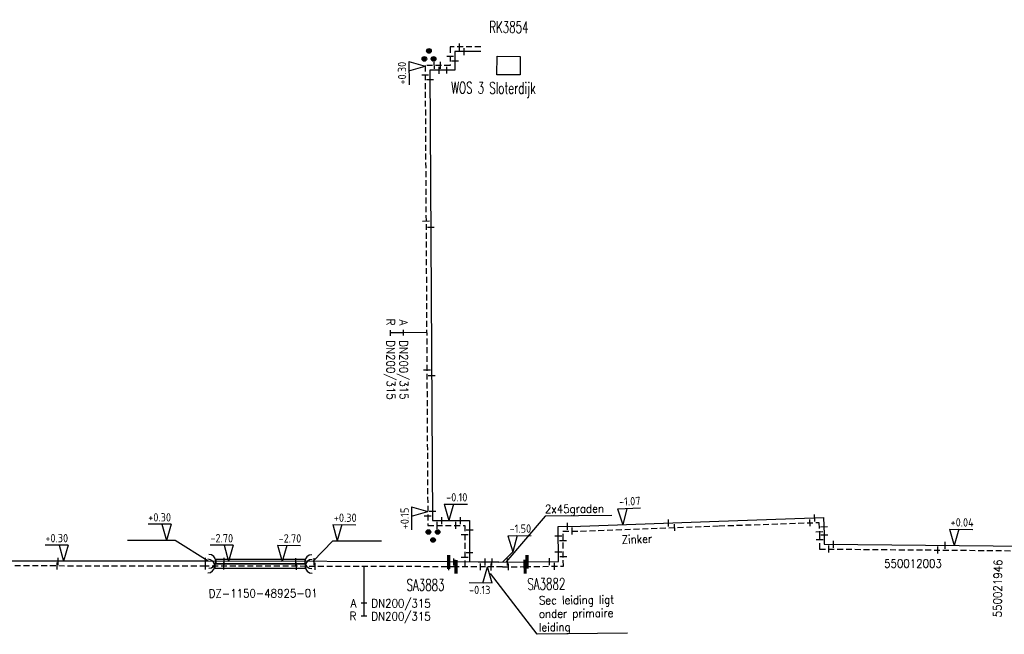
# Model space of a CAD drawing. Header units: millimetres. Extents: x 0 to 118862798, y 0 to 490252104.
# Tile 6 of 12: x 115164083 to 115270533, y 489426483 to 489492973. Entities that reach past the tile are written whole.
import ezdxf
from ezdxf.enums import TextEntityAlignment as Align

# ---------------------------------------------------------------- set-up
doc = ezdxf.new("R2010")
doc.units = ezdxf.units.MM
doc.header["$LTSCALE"] = 200
doc.linetypes.add('HIDDEN2', pattern=[4.7625, 3.175, -1.5875])
for name, color, linetype in [('WW-C-AFSLUITER', 7, 'Continuous'), ('WW-C-expansiekussen', 7, 'Continuous'), ('WW-C-KAST', 7, 'Continuous'), ('WW-C-mof', 7, 'Continuous'), ('WW-C-zbocht', 7, 'Continuous'), ('WW-I-diam', 7, 'Continuous'), ('WW-I-info', 7, 'Continuous'), ('WW-I-NAP', 7, 'Continuous'), ('WW-L-aanvoer', 3, 'Continuous'), ('WW-L-mantelbuis', 3, 'Continuous'), ('WW-L-retour', 3, 'HIDDEN2')]:
    doc.layers.add(name, color=color, linetype=linetype)
doc.styles.add('DIN17', font='ROMANS.SHX', dxfattribs={"width": 0.9})
doc.styles.add('ISOCP', font='ISOCP.SHX')

# ---------------------------------------------------------------- blocks, each defined once
blk = doc.blocks.new('LR-mof')
at = {"color": 0, "linetype": 'ByBlock', "lineweight": -2}
blk.add_line((0, -0.75), (0, 0.75), dxfattribs=at)
blk = doc.blocks.new('LR-zbocht')
at = {"color": 0, "linetype": 'ByBlock', "lineweight": -2}
blk.add_arc((1.5, 0), 1.5, 90, 270, dxfattribs=at)
blk = doc.blocks.new('LR-expk')
at = {"color": 0, "lineweight": -3, "const_width": 0.5}
for points in [[(-3.93, 0.02, 1), (-3.43, 0.02, 1)], [(-2.2, 1.02, 1), (-1.7, 1.02, 1)], [(-2.2, -0.98, 1), (-1.7, -0.98, 1)]]:
    blk.add_lwpolyline(points, format="xyb", close=True, dxfattribs=at)
at = {"color": 0, "linetype": 'ByBlock', "lineweight": -2}
for centre in [(-3.68, 0.02), (-1.95, 1.02), (-1.95, -0.98)]:
    blk.add_circle(centre, 0.5, dxfattribs=at)
blk = doc.blocks.new('nap1')
at = {"color": 0, "linetype": 'Continuous', "lineweight": -3}
for p, q in [((-1, 3.5), (0, 0)), ((-1, 3.5), (4, 3.5)), ((1, 3.5), (0, 0))]:
    blk.add_line(p, q, dxfattribs=at)
at = {"color": 0, "linetype": 'Continuous', "lineweight": -3, "style": 'ISOCP'}
for tag, p in [('*1', (1.7, 5)), ('*2', (4, 1.5))]:
    blk.add_attdef(tag, text='', height=1.8, dxfattribs=at).set_placement(p, align=Align.MIDDLE)
blk = doc.blocks.new('nap2')
at = {"color": 0, "linetype": 'Continuous', "lineweight": -3}
for p, q in [((1, 3.5), (-4, 3.5)), ((-1, 3.5), (0, 0)), ((1, 3.5), (0, 0))]:
    blk.add_line(p, q, dxfattribs=at)
at = {"color": 0, "linetype": 'Continuous', "lineweight": -3, "style": 'ISOCP'}
for tag, p in [('*1', (-1.5, 5)), ('*2', (-4, 1.5))]:
    blk.add_attdef(tag, text='', height=1.8, dxfattribs=at).set_placement(p, align=Align.MIDDLE)
blk = doc.blocks.new('LR-AFS')
at = {"color": 0, "lineweight": -3, "const_width": 0.7}
blk.add_lwpolyline([(0, -1.5), (0, 1.5)], dxfattribs=at)
at = {"color": 7, "linetype": 'ByBlock', "lineweight": -2, "style": 'DIN17', "width": 0.9}
blk.add_attdef('*1', text='', height=2.5, dxfattribs=at).set_placement((0, 5), align=Align.MIDDLE)
at = {"color": 0, "linetype": 'ByBlock', "lineweight": -2, "style": 'DIN17', "width": 0.3, "flags": 1}
for tag, p in [('*2', (2.5, 1.5)), ('OCODE', (-7.5, -2.5)), ('NCODE', (-2.5, -2.5)), ('BC', (2.5, -2.5)), ('RK', (7.5, -2.5)), ('ST', (-7.5, -5)), ('VCODE', (-2.5, -5)), ('NIVO', (2.5, -5)), ('IMM', (7.5, -5)), ('FABR', (-7.5, -7.5)), ('TYPE', (-2.5, -7.5)), ('OPBOUW', (2.5, -7.5)), ('BEDIEN', (7.5, -7.5)), ('VERTR', (-7.5, -10)), ('OPBLEN', (-2.5, -10)), ('HULPST', (2.5, -10)), ('VERLSP', (7.5, -10)), ('DEKM', (-7.5, -12.5)), ('PDATUM', (-2.5, -12.5)), ('OPM', (2.5, -12.5)), ('BORD', (7.5, -12.5)), ('BORDL', (-7.5, -15)), ('BORDX', (-2.5, -15)), ('BORDY', (2.5, -15)), ('BORDZ', (7.5, -15))]:
    blk.add_attdef(tag, text='', height=1.8, dxfattribs=at).set_placement(p, align=Align.MIDDLE)
blk = doc.blocks.new('LR-kast')
at = {"color": 0, "linetype": 'ByBlock', "lineweight": -3}
blk.add_lwpolyline([(-2.5, 2), (2.5, 2), (2.5, -2), (-2.5, -2)], close=True, dxfattribs=at)
at = {"color": 7, "linetype": 'ByBlock', "lineweight": -3, "style": 'DIN17', "width": 0.7}
for tag, p in [('*1', (0, 5)), ('*2', (0, -5))]:
    blk.add_attdef(tag, text='', height=2.5, dxfattribs=at).set_placement(p, align=Align.MIDDLE)
at = {"color": 0, "linetype": 'ByBlock', "lineweight": -2, "style": 'DIN17', "width": 0.3, "flags": 1}
for tag, p in [('OCODE', (5, 1.25)), ('NCODE', (10, 1.25)), ('BC', (15, 1.25)), ('RK', (20, 1.25)), ('ST', (5, -1.25)), ('VCODE', (10, -1.25)), ('NIVO', (15, -1.25)), ('IMM', (20, -1.25))]:
    blk.add_attdef(tag, text='', height=1.8, dxfattribs=at).set_placement(p, align=Align.MIDDLE)
blk = doc.blocks.new('LR-hyp')
at = {"color": 7, "linetype": 'ByBlock', "lineweight": -3, "style": 'DIN17', "width": 0.9}
blk.add_attdef('*1', text='', height=1.8, dxfattribs=at).set_placement((0, 0), align=Align.MIDDLE)
at = {"color": 7, "linetype": 'ByBlock', "lineweight": -2, "style": 'DIN17', "width": 0.9, "flags": 1}
blk.add_attdef('*2', text='', height=1.8, dxfattribs=at).set_placement((0, -5), align=Align.MIDDLE)
blk = doc.blocks.new('LR-DIAO2')
at = {"color": 0, "lineweight": -3}
blk.add_line((0, 0), (0, -5), dxfattribs=at)
at = {"color": 0, "linetype": 'Continuous', "lineweight": -3}
blk.add_line((0, -5), (0, -7.8), dxfattribs=at)
at = {"color": 0, "lineweight": -3}
for points in [[(0.61, -5), (0, -5), (-0.61, -5)], [(0.61, -7.8), (0, -7.8), (-0.61, -7.8)]]:
    blk.add_lwpolyline(points, dxfattribs=at)
at = {"color": 1, "lineweight": -3, "style": 'DIN17', "width": 0.9}
for tag, p in [('*1', (-1.61, -5)), ('*2', (-1.61, -7.78))]:
    blk.add_attdef(tag, text='', height=1.8, dxfattribs=at).set_placement(p, align=Align.MIDDLE_RIGHT)
for tag, p in [('*11', (1.61, -5)), ('*12', (1.61, -7.8))]:
    blk.add_attdef(tag, text='', height=1.8, dxfattribs=at).set_placement(p, align=Align.MIDDLE_LEFT)

msp = doc.modelspace()

# ---------------------------------------------------------------- linework, layer by layer
at = {"layer": 'WW-I-diam', "lineweight": -3}
msp.add_line((115201307, 489433820), (115201303, 489432343), dxfattribs=at)
at = {"layer": 'WW-I-info'}
for p, q in [((115220879, 489439258), (115216633, 489434301)), ((115228116, 489439340), (115220879, 489439258)), ((115217390, 489435407), (115216295, 489434297)), ((115220037, 489426483), (115214995, 489433070)), ((115229790, 489426606), (115220037, 489426483))]:
    msp.add_line(p, q, dxfattribs=at)
at = {"layer": 'WW-I-info', "lineweight": -3}
for p, q in [((115180880, 489436639), (115175730, 489436639)), ((115184463, 489434383), (115180880, 489436639)), ((115195792, 489434351), (115197950, 489436599)), ((115197950, 489436599), (115203187, 489436599))]:
    msp.add_line(p, q, dxfattribs=at)
at = {"layer": 'WW-L-aanvoer', "lineweight": -3}
for p, q in [((115213926, 489489518), (115211139, 489489514)), ((115211139, 489489514), (115211139, 489487515)), ((115211139, 489487515), (115208429, 489487499)), ((115208429, 489487499), (115208718, 489438785)), ((115208718, 489438785), (115212719, 489438784)), ((115212719, 489438784), (115212711, 489434302)), ((115184184, 489434384), (115129836, 489434401)), ((115210455, 489434308), (115184184, 489434384)), ((115213660, 489434299), (115210455, 489434308)), ((115215879, 489434293), (115213660, 489434299))]:
    msp.add_line(p, q, dxfattribs=at)
at = {"layer": 'WW-L-aanvoer'}
for p, q in [((115239673, 489438730), (115250984, 489439113)), ((115250984, 489439113), (115251068, 489437302)), ((115222301, 489438137), (115224724, 489438175)), ((115222340, 489434366), (115222301, 489438137)), ((115224724, 489438175), (115239673, 489438730)), ((115251068, 489437302), (115251075, 489436222)), ((115251075, 489436222), (115273123, 489436030)), ((115215879, 489434293), (115218931, 489434327)), ((115218931, 489434327), (115222340, 489434366))]:
    msp.add_line(p, q, dxfattribs=at)
at = {"layer": 'WW-L-mantelbuis'}
for points in [[(115185215, 489434116), (115194931, 489434088), (115194930, 489433588), (115185214, 489433616)], [(115194909, 489434103), (115185309, 489434131), (115185310, 489434631), (115194911, 489434603)]]:
    msp.add_lwpolyline(points, close=True, dxfattribs=at)
at = {"layer": 'WW-L-retour', "lineweight": -3}
for p, q in [((115213925, 489490033), (115210624, 489490028)), ((115210624, 489490028), (115210624, 489488027)), ((115210624, 489488027), (115207911, 489488011)), ((115207911, 489488011), (115208206, 489438270)), ((115208206, 489438270), (115212204, 489438270)), ((115212204, 489438270), (115212195, 489433788)), ((115184183, 489433869), (115130350, 489433886)), ((115211248, 489433791), (115184183, 489433869)), ((115214450, 489433782), (115211248, 489433791)), ((115216282, 489433777), (115214450, 489433782))]:
    msp.add_line(p, q, dxfattribs=at)
at = {"layer": 'WW-L-retour'}
for p, q in [((115224737, 489437660), (115239691, 489438216)), ((115239691, 489438216), (115250493, 489438581)), ((115250493, 489438581), (115250553, 489437289)), ((115222821, 489437630), (115224737, 489437660)), ((115222860, 489433859), (115222821, 489437630)), ((115250553, 489437289), (115250563, 489435711)), ((115250563, 489435711), (115273118, 489435515)), ((115216282, 489433777), (115218724, 489433807)), ((115218724, 489433807), (115222860, 489433859))]:
    msp.add_line(p, q, dxfattribs=at)

# ---------------------------------------------------------------- block references
at = {"layer": 'WW-C-AFSLUITER', "linetype": 'Continuous'}
ref = msp.add_blockref('LR-AFS', (115210455, 489434308), dxfattribs=dict(at, xscale=499.9999999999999, yscale=499.9999999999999, zscale=499.9999999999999, rotation=359.8353))
ref.add_attrib('*1', 'SA3883', dxfattribs={"layer": '0', "color": 7, "linetype": 'ByBlock', "lineweight": -2, "height": 1250, "rotation": 359.8353, "style": 'DIN17', "width": 0.65}).set_placement((115207959, 489431822), align=Align.MIDDLE)
ref = msp.add_blockref('LR-AFS', (115218931, 489434327), dxfattribs=dict(at, xscale=500, yscale=500, zscale=500, rotation=0.6473000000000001))
ref.add_attrib('*1', 'SA3882', dxfattribs={"layer": '0', "color": 7, "linetype": 'ByBlock', "lineweight": -2, "height": 1250, "rotation": 0.6473, "style": 'DIN17', "width": 0.65}).set_placement((115221020, 489431930), align=Align.MIDDLE)
for p, xscale, yscale, zscale, rotation in [((115211248, 489433791), 499.9999999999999, 499.9999999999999, 499.9999999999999, 359.8353), ((115218724, 489433807), 500, 500, 500, 0.7197)]:
    msp.add_blockref('LR-AFS', p, dxfattribs=dict(at, xscale=xscale, yscale=yscale, zscale=zscale, rotation=rotation))
at = {"layer": 'WW-C-expansiekussen', "linetype": 'Continuous', "lineweight": -3}
for p, xscale, yscale, zscale, rotation in [((115208329, 489487756), 500.0000000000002, 500.0000000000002, 500.0000000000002, 270.3406), ((115208784, 489438528), 500.0000000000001, 500.0000000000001, 500.0000000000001, 89.9888)]:
    msp.add_blockref('LR-expk', p, dxfattribs=dict(at, xscale=xscale, yscale=yscale, zscale=zscale, rotation=rotation))
at = {"layer": 'WW-C-KAST', "linetype": 'Continuous'}
ref = msp.add_blockref('LR-kast', (115216932, 489488014), dxfattribs=dict(at, xscale=500.0000000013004, yscale=500.0000000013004, zscale=500.0000000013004, rotation=359.6230595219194))
ref.add_attrib('*1', 'RK3854', dxfattribs={"layer": '0', "color": 7, "linetype": 'ByBlock', "lineweight": -3, "height": 1250, "rotation": 359.62306, "style": 'DIN17', "width": 0.65}).set_placement((115216968, 489492162), align=Align.MIDDLE)
ref.add_attrib('*2', 'WOS 3 Sloterdijk', dxfattribs={"layer": '0', "color": 7, "linetype": 'ByBlock', "lineweight": -3, "height": 1250, "rotation": 359.62306, "style": 'DIN17', "width": 0.65}).set_placement((115215307, 489485415), align=Align.MIDDLE)
at = {"layer": 'WW-C-mof', "lineweight": -3}
for p, xscale, yscale, zscale, rotation in [((115211624, 489490029), 500, 500, 500, 0.08711891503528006), ((115212139, 489489515), 500.0000000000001, 500.0000000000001, 500.0000000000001, 0.08711891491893), ((115208911, 489488017), 500, 500, 500, 0.3406134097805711), ((115210624, 489489028), 500, 500, 500, 269.9999999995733), ((115211139, 489488514), 500, 500, 500, 269.9999999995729), ((115207917, 489487011), 499.9999999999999, 499.9999999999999, 499.9999999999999, 270.3406134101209), ((115209429, 489487505), 499.9999999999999, 499.9999999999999, 499.9999999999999, 0.3406134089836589), ((115208435, 489486499), 499.9999999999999, 499.9999999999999, 499.9999999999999, 270.3406134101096), ((115208201, 489439270), 499.9999999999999, 499.9999999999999, 499.9999999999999, 90.34061341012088), ((115208712, 489439785), 499.9999999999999, 499.9999999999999, 499.9999999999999, 90.34061341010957), ((115209718, 489438785), 500, 500, 500, 359.9887946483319), ((115211719, 489438785), 500, 500, 500, 179.988794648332), ((115209206, 489438270), 500, 500, 500, 359.9887946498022), ((115211204, 489438270), 500, 500, 500, 179.9887946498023), ((115212202, 489437270), 500.0000000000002, 500.0000000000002, 500.0000000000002, 269.8916957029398), ((115212718, 489437784), 500, 500, 500, 269.8916957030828), ((115212713, 489435302), 500, 500, 500, 89.89169570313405), ((115210495, 489433793), 500.0000000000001, 500.0000000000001, 500.0000000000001, 359.8352574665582), ((115211011, 489434307), 500, 500, 500, 359.8352574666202), ((115212197, 489434788), 500, 500, 500, 89.89169570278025), ((115213895, 489433783), 500.0000000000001, 500.0000000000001, 500.0000000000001, 359.8352574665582), ((115214411, 489434297), 500, 500, 500, 359.8352574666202)]:
    msp.add_blockref('LR-mof', p, dxfattribs=dict(at, xscale=xscale, yscale=yscale, zscale=zscale, rotation=rotation))
at = {"layer": 'WW-C-mof', "linetype": 'Continuous', "lineweight": -3}
for p, xscale, yscale, zscale, rotation in [((115209576, 489488021), 500.0000000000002, 500.0000000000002, 500.0000000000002, 0.3406), ((115210254, 489487510), 500.0000000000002, 500.0000000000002, 500.0000000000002, 0.3406), ((115208011, 489471197), 500.0000000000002, 500.0000000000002, 500.0000000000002, 270.3406), ((115208530, 489470523), 500.0000000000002, 500.0000000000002, 500.0000000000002, 270.3406), ((115208106, 489455100), 500.0000000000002, 500.0000000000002, 500.0000000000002, 270.3406), ((115208625, 489454477), 500.0000000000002, 500.0000000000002, 500.0000000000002, 270.3406), ((115168139, 489433874), 500.0000000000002, 500.0000000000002, 500.0000000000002, 359.982), ((115168226, 489434389), 500.0000000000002, 500.0000000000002, 500.0000000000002, 359.982), ((115184183, 489433869), 500.0000000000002, 500.0000000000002, 500.0000000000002, 359.982), ((115184184, 489434384), 500.0000000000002, 500.0000000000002, 500.0000000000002, 359.982), ((115186163, 489433863), 499.9999999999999, 499.9999999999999, 499.9999999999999, 359.8353), ((115186200, 489434378), 499.9999999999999, 499.9999999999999, 499.9999999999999, 359.8353), ((115193927, 489434356), 499.9999999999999, 499.9999999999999, 499.9999999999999, 359.8353), ((115193999, 489433841), 499.9999999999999, 499.9999999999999, 499.9999999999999, 359.8353), ((115195912, 489434350), 499.9999999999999, 499.9999999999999, 499.9999999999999, 359.8353), ((115196024, 489433835), 499.9999999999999, 499.9999999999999, 499.9999999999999, 359.8353)]:
    msp.add_blockref('LR-mof', p, dxfattribs=dict(at, xscale=xscale, yscale=yscale, zscale=zscale, rotation=rotation))
at = {"layer": 'WW-C-mof'}
for p, xscale, yscale, zscale, rotation in [((115249984, 489439079), 499.9999999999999, 499.9999999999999, 499.9999999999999, 181.9381697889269), ((115223301, 489438153), 500.0000000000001, 500.0000000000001, 500.0000000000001, 0.8907560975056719), ((115223821, 489437646), 500, 500, 500, 0.8907560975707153), ((115249494, 489438547), 500.0000000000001, 500.0000000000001, 500.0000000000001, 181.9381697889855), ((115251030, 489438114), 499.9999999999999, 499.9999999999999, 499.9999999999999, 272.6712819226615), ((115222311, 489437137), 500, 500, 500, 270.5826869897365), ((115250540, 489437582), 500, 500, 500, 272.6712819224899), ((115251069, 489437222), 499.9999999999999, 499.9999999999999, 499.9999999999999, 90.35842623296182), ((115222832, 489436630), 499.9999999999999, 499.9999999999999, 499.9999999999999, 270.5826869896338), ((115250557, 489436711), 500, 500, 500, 90.3584262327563), ((115251563, 489435703), 500, 500, 500, 359.5022679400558), ((115252075, 489436213), 500.0000000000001, 500.0000000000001, 500.0000000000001, 359.5022679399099), ((115222329, 489435366), 500, 500, 500, 90.58268698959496), ((115222850, 489434859), 499.9999999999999, 499.9999999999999, 499.9999999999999, 90.58268698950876), ((115221340, 489434354), 499.9999999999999, 499.9999999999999, 499.9999999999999, 180.6472858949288), ((115221860, 489433847), 500, 500, 500, 180.7196872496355)]:
    msp.add_blockref('LR-mof', p, dxfattribs=dict(at, xscale=xscale, yscale=yscale, zscale=zscale, rotation=rotation))
at = {"layer": 'WW-C-mof', "linetype": 'Continuous'}
for p, xscale, yscale, zscale, rotation in [((115234232, 489438528), 500, 500, 500, 2.1285), ((115234905, 489438038), 500, 500, 500, 2.1285), ((115263334, 489435600), 500, 500, 500, 359.5023), ((115264133, 489436108), 500, 500, 500, 359.5023), ((115215041, 489433780), 500.0000000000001, 500.0000000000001, 500.0000000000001, 359.8352574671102), ((115215146, 489434295), 499.9999999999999, 499.9999999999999, 499.9999999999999, 359.835257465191), ((115216827, 489434303), 500, 500, 500, 0.6473000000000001), ((115216918, 489433785), 500, 500, 500, 0.7197)]:
    msp.add_blockref('LR-mof', p, dxfattribs=dict(at, xscale=xscale, yscale=yscale, zscale=zscale, rotation=rotation))
at = {"layer": 'WW-C-zbocht', "linetype": 'Continuous', "lineweight": -3, "xscale": 499.9999999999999, "yscale": 499.9999999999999, "zscale": 499.9999999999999}
for p, rotation in [((115185286, 489434381), 179.8353), ((115194923, 489434348), 359.8353), ((115185166, 489433866), 179.8353), ((115194958, 489433838), 359.8353)]:
    msp.add_blockref('LR-zbocht', p, dxfattribs=dict(at, rotation=rotation))
at = {"layer": 'WW-I-diam'}
for p, xscale, yscale, zscale, rotation in [((115208083, 489459118), 499.9999999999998, 499.9999999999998, 499.9999999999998, 270.3406134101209), ((115201303, 489432343), 500, 500, 500, 359.8352574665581)]:
    msp.add_blockref('LR-DIAO2', p, dxfattribs=dict(at, xscale=xscale, yscale=yscale, zscale=zscale, rotation=rotation)).add_auto_attribs({'*1': 'A', '*11': 'DN200/315', '*2': 'R', '*12': 'DN200/315'})
at = {"layer": 'WW-I-info', "linetype": 'Continuous'}
for p, xscale, yscale, zscale, rotation, values in [((115260660, 489434138), 500.0000000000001, 500.0000000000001, 500.0000000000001, 359.9785179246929, {'*1': '550012003'}), ((115269816, 489431450), 500.0000000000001, 500.0000000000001, 500.0000000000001, 89.37549946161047, {'*1': '550021946'}), ((115190402, 489430917), 500, 500, 500, 0.211764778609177, {'*1': 'DZ-1150-48925-01'})]:
    msp.add_blockref('LR-hyp', p, dxfattribs=dict(at, xscale=xscale, yscale=yscale, zscale=zscale, rotation=rotation)).add_auto_attribs(values)
at = {"layer": 'WW-I-NAP', "linetype": 'Continuous', "lineweight": -3}
ref = msp.add_blockref('nap2', (115207911, 489487951), dxfattribs=dict(at, xscale=499.9999999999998, yscale=499.9999999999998, zscale=499.9999999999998, rotation=90.34061341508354))
ref.add_attrib('*1', '+0.30', dxfattribs={"layer": '0', "color": 1, "linetype": 'Continuous', "lineweight": -3, "height": 900, "rotation": 90.34061, "style": 'ISOCP'}).set_placement((115205416, 489487187), align=Align.MIDDLE)
ref = msp.add_blockref('nap1', (115210483, 489438810), dxfattribs=dict(at, xscale=499.9999999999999, yscale=499.9999999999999, zscale=499.9999999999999, rotation=359.9887946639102))
ref.add_attrib('*1', '-0.10', dxfattribs={"layer": '0', "color": 1, "linetype": 'Continuous', "lineweight": -3, "height": 900, "rotation": 359.98879, "style": 'ISOCP'}).set_placement((115211334, 489441309), align=Align.MIDDLE)
ref = msp.add_blockref('nap1', (115229285, 489438344), dxfattribs=dict(at, xscale=500, yscale=500, zscale=500, rotation=2.128545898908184))
ref.add_attrib('*1', '-1.07', dxfattribs={"layer": '0', "color": 1, "linetype": 'Continuous', "lineweight": -3, "height": 900, "rotation": 2.12855, "style": 'ISOCP'}).set_placement((115230042, 489440874), align=Align.MIDDLE)
ref = msp.add_blockref('nap2', (115208198, 489439781), dxfattribs=dict(at, xscale=499.9999999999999, yscale=499.9999999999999, zscale=499.9999999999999, rotation=90.34061341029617))
ref.add_attrib('*1', '+0.15', dxfattribs={"layer": '0', "color": 1, "linetype": 'Continuous', "lineweight": -3, "height": 900, "rotation": 90.34061, "style": 'ISOCP'}).set_placement((115205702, 489439016), align=Align.MIDDLE)
ref = msp.add_blockref('nap2', (115179956, 489436639), dxfattribs=dict(at, xscale=500, yscale=500, zscale=500, rotation=359.8352574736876))
ref.add_attrib('*1', '+0.30', dxfattribs={"layer": '0', "color": 1, "linetype": 'Continuous', "lineweight": -3, "height": 900, "rotation": 359.83526, "style": 'ISOCP'}).set_placement((115179213, 489439141), align=Align.MIDDLE)
ref = msp.add_blockref('nap1', (115198421, 489436599), dxfattribs=dict(at, xscale=499.9999999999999, yscale=499.9999999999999, zscale=499.9999999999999, rotation=359.8352574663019))
ref.add_attrib('*1', '+0.30', dxfattribs={"layer": '0', "color": 1, "linetype": 'Continuous', "lineweight": -3, "height": 900, "rotation": 359.83526, "style": 'ISOCP'}).set_placement((115199279, 489439096), align=Align.MIDDLE)
ref = msp.add_blockref('nap1', (115265101, 489436100), dxfattribs=dict(at, xscale=499.9999999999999, yscale=499.9999999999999, zscale=499.9999999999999, rotation=359.502267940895))
ref.add_attrib('*1', '+0.04', dxfattribs={"layer": '0', "color": 1, "linetype": 'Continuous', "lineweight": -3, "height": 900, "rotation": 359.50227, "style": 'ISOCP'}).set_placement((115265973, 489438592), align=Align.MIDDLE)
ref = msp.add_blockref('nap1', (115217390, 489435407), dxfattribs=dict(at, xscale=500, yscale=500, zscale=500, rotation=0.647285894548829))
ref.add_attrib('*1', '-1.50', dxfattribs={"layer": '0', "color": 1, "linetype": 'Continuous', "lineweight": -3, "height": 900, "rotation": 0.64729, "style": 'ISOCP'}).set_placement((115218212, 489437917), align=Align.MIDDLE)
ref = msp.add_blockref('nap2', (115168835, 489434389), dxfattribs=dict(at, xscale=500, yscale=500, zscale=500, rotation=359.9819571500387))
ref.add_attrib('*1', '+0.30', dxfattribs={"layer": '0', "color": 1, "linetype": 'Continuous', "lineweight": -3, "height": 900, "rotation": 359.98196, "style": 'ISOCP'}).set_placement((115168086, 489436889), align=Align.MIDDLE)
ref = msp.add_blockref('nap2', (115186671, 489434377), dxfattribs=dict(at, xscale=500.0000000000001, yscale=500.0000000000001, zscale=500.0000000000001, rotation=359.8352574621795))
ref.add_attrib('*1', '-2.70', dxfattribs={"layer": '0', "color": 1, "linetype": 'Continuous', "lineweight": -3, "height": 900, "rotation": 359.83526, "style": 'ISOCP'}).set_placement((115185928, 489436879), align=Align.MIDDLE)
ref = msp.add_blockref('nap1', (115192442, 489434360), dxfattribs=dict(at, xscale=500.0000000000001, yscale=500.0000000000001, zscale=500.0000000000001, rotation=359.8352574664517))
ref.add_attrib('*1', '-2.70', dxfattribs={"layer": '0', "color": 1, "linetype": 'Continuous', "lineweight": -3, "height": 900, "rotation": 359.83526, "style": 'ISOCP'}).set_placement((115193300, 489436858), align=Align.MIDDLE)
at = {"layer": 'WW-I-NAP', "linetype": 'Continuous'}
ref = msp.add_blockref('nap1', (115214672, 489433781), dxfattribs=dict(at, xscale=500, yscale=500, zscale=500, rotation=179.8352574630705))
ref.add_attrib('*1', '-0.13', dxfattribs={"layer": '0', "color": 1, "linetype": 'Continuous', "lineweight": -3, "height": 900, "rotation": 359.83526, "style": 'ISOCP'}).set_placement((115213815, 489431284), align=Align.MIDDLE)

# ---------------------------------------------------------------- texts
at = {"layer": 'WW-I-info', "style": 'DIN17', "width": 0.9}
for s, rotation, p in [('2x45graden', 0.64729, (115220869, 489439581)), ('Zinker', 2.12855, (115229172, 489436270)), ('Sec leiding ligt', 0.71969, (115220224, 489429706)), ('onder primaire', 0.71969, (115220220, 489428249)), ('leiding', 0.71969, (115220216, 489426791))]:
    msp.add_text(s, height=900, rotation=rotation, dxfattribs=at).set_placement(p)

doc.saveas('drawing.dxf')
